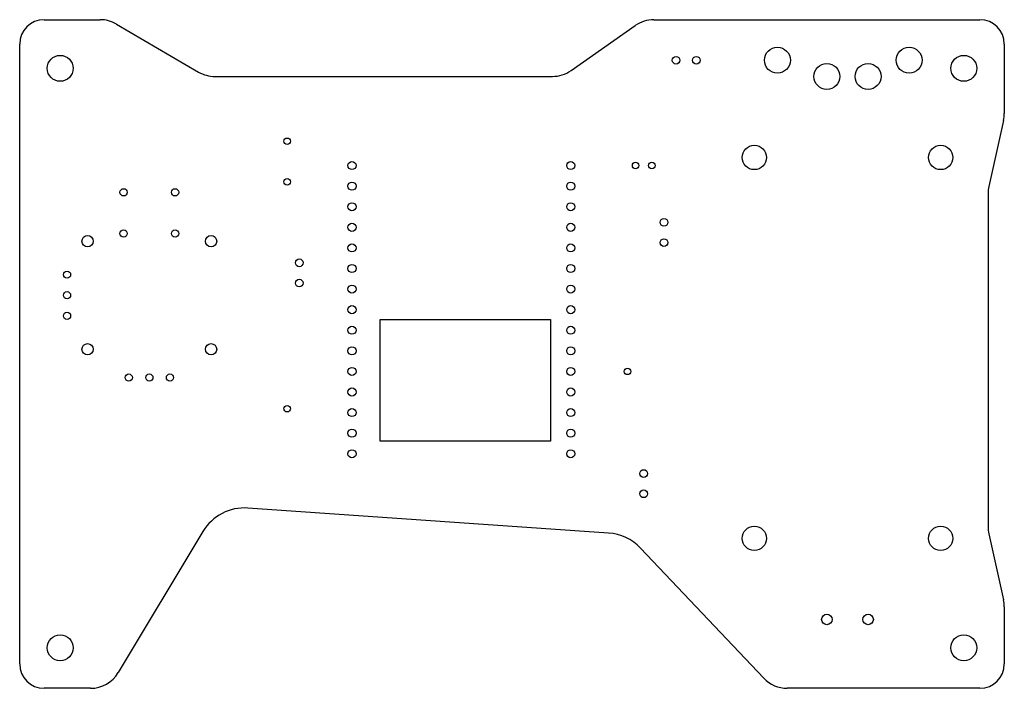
# Model space of a CAD drawing. Header units: millimetres. Extents: x 19 to 140, y -123 to -40.
import ezdxf

# ---------------------------------------------------------------- set-up
doc = ezdxf.new("R2010")
doc.units = ezdxf.units.MM
for name, color, linetype in [('COMPONENT_DRILLS', 7, 'Continuous'), ('MOUNTING_HOLES', 7, 'Continuous'), ('RF_REFERENCE_ONLY', 1, 'Continuous'), ('WHITE', 7, 'CONTINUOUS')]:
    doc.layers.add(name, color=color, linetype=linetype)

msp = doc.modelspace()

# ---------------------------------------------------------------- linework, layer by layer
at = {"layer": 'COMPONENT_DRILLS'}
for centre, radius in [((100, -45), 0.475), ((102.5, -45), 0.475), ((118.610001, -47), 1.599999), ((123.69, -47), 1.599999), ((52, -55), 0.4), ((60, -58), 0.5), ((87, -58), 0.5), ((95, -58), 0.4), ((97, -58), 0.4), ((52, -60), 0.4), ((60, -60.54), 0.5), ((87, -60.54), 0.5), ((31.825, -61.3), 0.45), ((38.175, -61.3), 0.45), ((60, -63.08), 0.5), ((87, -63.08), 0.5), ((60, -65.62), 0.5), ((87, -65.62), 0.5), ((98.5, -65), 0.475), ((27.38, -67.3325), 0.6985), ((31.825, -66.38), 0.45), ((38.175, -66.38), 0.45), ((42.62, -67.3325), 0.6985), ((60, -68.16), 0.5), ((87, -68.16), 0.5), ((98.5, -67.5), 0.475), ((53.5, -70), 0.475), ((60, -70.7), 0.5), ((87, -70.7), 0.5), ((24.84, -71.46), 0.4445), ((53.5, -72.5), 0.475), ((60, -73.24), 0.5), ((87, -73.24), 0.5), ((24.84, -74), 0.4445), ((60, -75.78), 0.5), ((87, -75.78), 0.5), ((24.84, -76.54), 0.4445), ((60, -78.32), 0.5), ((87, -78.32), 0.5), ((27.38, -80.6675), 0.6985), ((42.62, -80.6675), 0.6985), ((60, -80.86), 0.5), ((87, -80.86), 0.5), ((32.46, -84.16), 0.4445), ((35, -84.16), 0.4445), ((37.54, -84.16), 0.4445), ((60, -83.4), 0.5), ((87, -83.4), 0.5), ((94, -83.4), 0.4), ((60, -85.94), 0.5), ((87, -85.94), 0.5), ((52, -88), 0.4), ((60, -88.48), 0.5), ((87, -88.48), 0.5), ((60, -91.02), 0.5), ((87, -91.02), 0.5), ((60, -93.56), 0.5), ((87, -93.56), 0.5), ((96, -96), 0.475), ((96, -98.5), 0.475), ((118.61, -114), 0.65), ((123.69, -114), 0.65)]:
    msp.add_circle(centre, radius, dxfattribs=at)
at = {"layer": 'MOUNTING_HOLES'}
for centre, radius in [((112.5, -45), 1.599999), ((128.75, -45), 1.599999), ((24, -46), 1.599999), ((135.5, -46), 1.599999), ((109.65, -57), 1.499999), ((132.65, -57), 1.499999), ((109.65, -104), 1.499999), ((132.65, -104), 1.499999), ((24, -117.5), 1.599999), ((135.5, -117.5), 1.599999)]:
    msp.add_circle(centre, radius, dxfattribs=at)
at = {"layer": 'RF_REFERENCE_ONLY'}
msp.add_lwpolyline([(63.5, -77), (84.5, -77), (84.5, -92), (63.5, -92)], close=True, dxfattribs=at)
at = {"layer": 'WHITE', "linetype": 'CONTINUOUS'}
for p, q in [((22, -40), (28.918603, -40)), ((97.260888, -40), (137.5, -40)), ((30.934087, -40.544884), (41.065912, -46.455115)), ((87.03296, -46.276927), (94.967039, -40.723072)), ((19, -119.5), (19, -43)), ((140.5, -43), (140.5, -51.560911)), ((43.081396, -47), (84.739111, -47)), ((140.404748, -52.428632), (138.595251, -60.571367)), ((138.5, -61.439088), (138.5, -102.560911)), ((91.667288, -103.338326), (47.16807, -100.254222)), ((41.608266, -103.152889), (31.16521, -120.557983)), ((138.595251, -103.428632), (140.404748, -111.571367)), ((110.816716, -121.250978), (95.608158, -105.1975)), ((140.5, -112.439088), (140.5, -119.5)), ((27.735238, -122.5), (22, -122.5)), ((137.5, -122.5), (113.720527, -122.5))]:
    msp.add_line(p, q, dxfattribs=at)
at = {"layer": 'WHITE'}
for centre, radius, start, end in [((22, -43), 3, 90, 180), ((28.9186, -44), 4, 59.74352984, 89.99995703), ((97.2609, -44), 4.000007, 90.00017189, 124.99215397), ((137.5, -43), 3, 0, 90), ((43.0814, -43), 4, -120.25648975, -90.0000573), ((84.7391, -43.0001), 3.999924, -89.99984243, -55.0070281), ((136.4999, -51.5609), 4.0001, -12.52863992, -0.00015756), ((142.5002, -61.4391), 4.0002, 167.47165992, 179.99982812), ((46.7533, -106.24), 6.000136, 86.03616359, 149.03550161), ((142.4997, -102.5609), 3.99971, -179.99984242, -167.47012019), ((91.2524, -109.3241), 6.000135, 43.45248298, 86.03503685), ((136.4999, -112.4391), 4.0001, 0.00017188, 12.5286539), ((22, -119.5), 3, -180, -90), ((137.5, -119.5), 3, -90, 0), ((27.73524, -118.49999), 4.000004, -90.00002865, -30.96389164), ((113.7205, -118.5), 4, -136.54790047, -89.99961325)]:
    msp.add_arc(centre, radius, start, end, dxfattribs=at)

doc.saveas('drawing.dxf')
